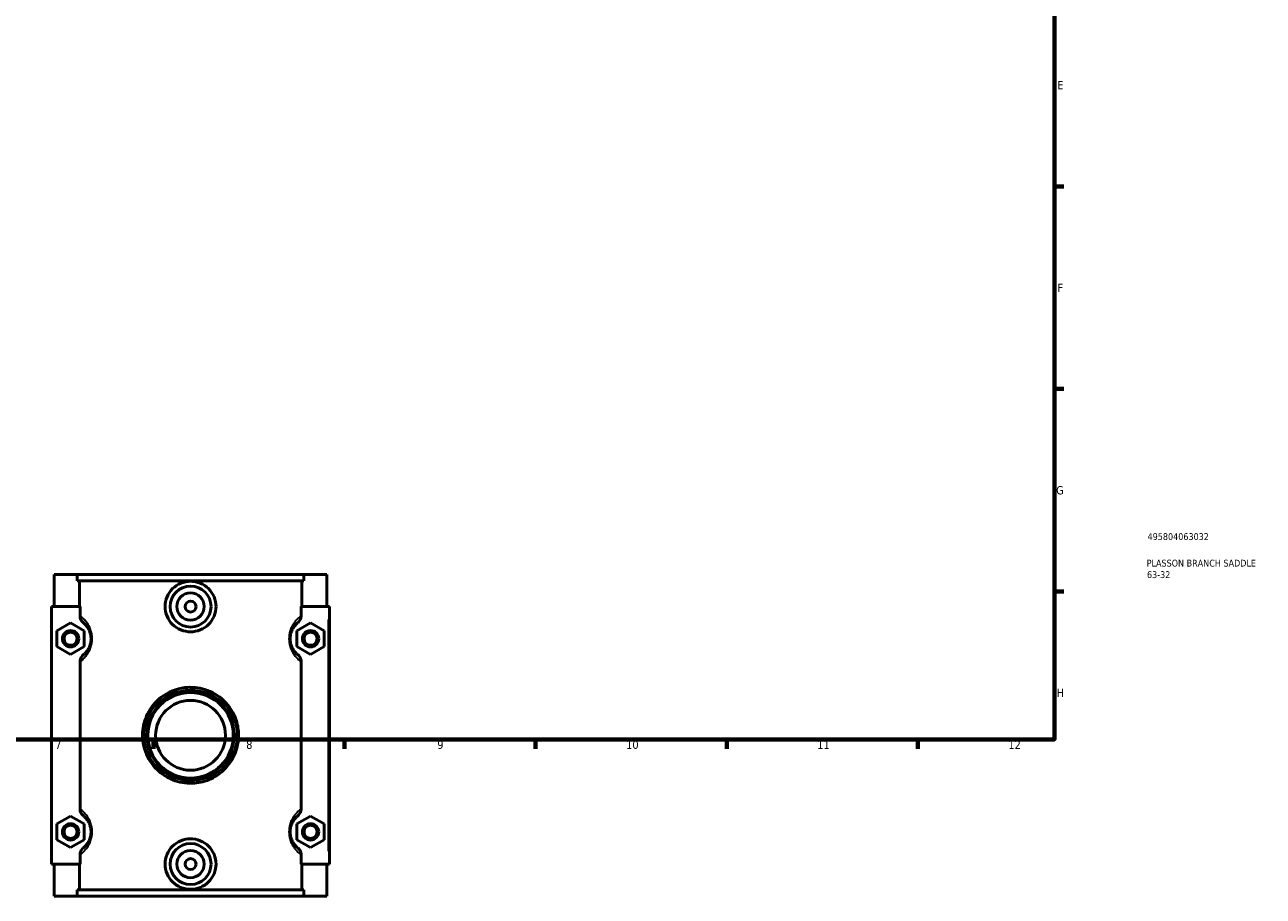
# Model space of a CAD drawing. Header units: millimetres. Extents: x 0 to 1084, y -37 to 1054.
# Tile 2 of 5: x 443 to 898, y -37 to 282. Entities that reach past the tile are written whole.
import ezdxf

# ---------------------------------------------------------------- set-up
doc = ezdxf.new("R2010")
doc.units = ezdxf.units.MM
for name, color, linetype, lineweight in [('Border (ANSI)', 7, 'Continuous', 70), ('Title (ISO)', 7, 'Continuous', 50), ('Visible (ANSI)', 7, 'Continuous', 50), ('Visible Narrow (ANSI)', 7, 'Continuous', 35)]:
    doc.layers.add(name, color=color, linetype=linetype, lineweight=lineweight)
doc.styles.add('Note Text (ANSI)', font='tahoma.ttf')
doc.styles.add('Note Text (ISO)', font='tahoma.ttf')

# ---------------------------------------------------------------- blocks, each defined once
blk = doc.blocks.new('Borders Default Border')
at = {"layer": 'Border (ANSI)'}
for p, q in [((821, 222.75), (824.45, 222.75)), ((821, 148.5), (824.45, 148.5)), ((821, 74.25), (824.45, 74.25)), ((490.58, 20), (490.58, 16.55)), ((560.67, 20), (560.67, 16.55)), ((630.75, 20), (630.75, 16.55)), ((700.83, 20), (700.83, 16.55)), ((770.92, 20), (770.92, 16.55))]:
    blk.add_line(p, q, dxfattribs=at)
at = {"layer": 'Border (ANSI)', "flags": 128}
blk.add_lwpolyline([(20, 20), (20, 574), (821, 574), (821, 20), (20, 20)], dxfattribs=at)
at = {"layer": 'Border (ANSI)', "attachment_point": 7, "style": 'Note Text (ANSI)'}
for s, insert, char_height in [('E', (822.05, 258.35), 3.05), ('F', (822.14, 184.1), 3.05), ('G', (821.66, 109.79), 3.05), ('H', (821.81, 35.6), 3.05), ('7', (454.6, 16.55), 3.05), ('8', (524.63, 16.48), 3.05), ('9', (594.7, 16.49), 3.05), ('10', (663.96, 16.49), 3.048), ('11', (734.04, 16.55), 3.048), ('12', (804.13, 16.55), 3.048)]:
    blk.add_mtext(s, dxfattribs=dict(at, insert=insert, char_height=char_height))
blk = doc.blocks.new('Title Blocks ISO')
at = {"layer": 'Title (ISO)', "color": 232, "true_color": 0xca0064, "style": 'Note Text (ISO)'}
for tag, p in [('PART_NUMBER_001', (34.16, 73.13)), ('DESCRIPTION_001', (33.84, 63.4)), ('DESCRIPTION_002', (33.95, 59.18))]:
    blk.add_attdef(tag, p, '', height=2.5, dxfattribs=at)

msp = doc.modelspace()

# ---------------------------------------------------------------- linework, layer by layer
at = {"layer": 'Visible (ANSI)'}
for p, q in [((454.232, 80.529), (454.232, 68.729)), ((454.232, 80.529), (462.641, 80.529)), ((462.641, 80.529), (545.823, 80.529)), ((462.641, 78.169), (462.641, 80.529)), ((545.823, 78.169), (462.641, 78.169)), ((463.486, 68.729), (463.486, 78.169)), ((544.978, 68.729), (544.978, 78.169)), ((545.823, 80.529), (545.823, 78.169)), ((545.823, 80.529), (554.232, 80.529)), ((554.232, 80.529), (554.232, 68.729)), ((463.693, 68.729), (453.232, 68.729)), ((453.232, 68.729), (453.232, -25.671)), ((463.693, 68.729), (463.693, 65.336)), ((544.772, 65.336), (544.772, 68.729)), ((544.772, 68.729), (554.732, 68.729)), ((554.732, 68.729), (555.232, 68.729)), ((555.232, -25.671), (555.232, 68.729)), ((455.232, 59.816), (460.232, 62.702)), ((455.232, 54.042), (455.232, 59.816)), ((460.232, 62.702), (465.232, 59.816)), ((465.232, 59.816), (465.232, 54.042)), ((548.232, 62.702), (543.232, 59.816)), ((543.232, 59.816), (543.232, 54.042)), ((553.232, 59.816), (548.232, 62.702)), ((553.232, 54.042), (553.232, 59.816)), ((460.232, 51.155), (455.232, 54.042)), ((465.232, 54.042), (460.232, 51.155)), ((543.232, 54.042), (548.232, 51.155)), ((548.232, 51.155), (553.232, 54.042)), ((463.693, 48.521), (463.693, -5.464)), ((544.772, -5.464), (544.772, 48.521)), ((455.232, -10.984), (460.232, -8.098)), ((460.232, -8.098), (465.232, -10.984)), ((548.232, -8.098), (543.232, -10.984)), ((553.232, -10.984), (548.232, -8.098)), ((455.232, -16.758), (455.232, -10.984)), ((465.232, -10.984), (465.232, -16.758)), ((543.232, -10.984), (543.232, -16.758)), ((553.232, -16.758), (553.232, -10.984)), ((460.232, -19.645), (455.232, -16.758)), ((465.232, -16.758), (460.232, -19.645)), ((543.232, -16.758), (548.232, -19.645)), ((548.232, -19.645), (553.232, -16.758)), ((463.693, -22.279), (463.693, -25.671)), ((544.772, -25.671), (544.772, -22.279)), ((453.232, -25.671), (463.693, -25.671)), ((454.232, -25.671), (454.232, -37.471)), ((463.486, -35.111), (463.486, -25.671)), ((554.732, -25.671), (544.772, -25.671)), ((544.978, -35.111), (544.978, -25.671)), ((554.232, -25.671), (554.232, -37.471)), ((555.232, -25.671), (554.732, -25.671)), ((545.823, -35.111), (462.641, -35.111)), ((462.641, -37.471), (462.641, -35.111)), ((545.823, -35.111), (545.823, -37.471)), ((462.641, -37.471), (454.232, -37.471)), ((462.641, -37.471), (545.823, -37.471)), ((554.232, -37.471), (545.823, -37.471))]:
    msp.add_line(p, q, dxfattribs=at)
for centre, radius in [((504.232, 68.729), 7.5), ((504.232, 68.729), 5), ((504.232, 68.729), 2), ((460.232, 56.929), 3), ((460.232, 56.929), 2.4), ((548.232, 56.929), 3), ((548.232, 56.929), 2.4), ((504.232, 21.529), 16), ((504.232, 21.529), 15.68), ((504.232, 21.529), 12.8), ((460.232, -13.871), 3), ((460.232, -13.871), 2.4), ((548.232, -13.871), 3), ((548.232, -13.871), 2.4), ((504.232, -25.671), 7.5), ((504.232, -25.671), 5), ((504.232, -25.671), 2)]:
    msp.add_circle(centre, radius, dxfattribs=at)
for points, knots in [([(513.575, 68.729), (513.575, 67.556), (513.336, 66.309), (512.373, 64.024), (511.649, 62.986), (509.99, 61.353), (508.943, 60.647), (506.649, 59.71), (505.403, 59.479), (503.062, 59.479), (501.815, 59.71), (499.522, 60.647), (498.475, 61.353), (496.816, 62.986), (496.092, 64.024), (495.129, 66.309), (494.889, 67.556), (494.889, 69.902), (495.129, 71.149), (496.092, 73.433), (496.816, 74.472), (498.475, 76.104), (499.522, 76.81), (501.815, 77.748), (503.062, 77.979), (505.403, 77.979), (506.649, 77.748), (508.943, 76.81), (509.99, 76.104), (511.649, 74.472), (512.373, 73.433), (513.336, 71.149), (513.575, 69.902), (513.575, 68.729)], [0, 0, 0, 0, 0.3519254, 0.3519254, 0.7038508, 0.7038508, 1.0549079, 1.0549079, 1.4059651, 1.4059651, 1.7570223, 1.7570223, 2.1080794, 2.1080794, 2.4600048, 2.4600048, 2.8119302, 2.8119302, 3.1638556, 3.1638556, 3.5157809, 3.5157809, 3.8668381, 3.8668381, 4.2178953, 4.2178953, 4.5689524, 4.5689524, 4.9200096, 4.9200096, 5.271935, 5.271935, 5.6238604, 5.6238604, 5.6238604, 5.6238604]), ([(463.693, 65.336), (463.693, 65.069), (463.727, 64.802), (463.859, 64.284), (463.958, 64.033), (464.299, 63.399), (464.592, 63.048), (464.944, 62.764)], [-0.29646831, -0.29646831, -0.29646831, -0.29646831, -0.21614878, -0.21614878, -0.13575402, -0.13575402, 0, 0, 0, 0]), ([(543.52, 62.764), (543.744, 62.944), (543.944, 63.152), (544.288, 63.614), (544.431, 63.867), (544.692, 64.517), (544.772, 64.925), (544.772, 65.336)], [-0.29618819, -0.29618819, -0.29618819, -0.29618819, -0.21009736, -0.21009736, -0.12348293, -0.12348293, 0, 0, 0, 0]), ([(464.944, 62.764), (464.973, 62.741), (465.003, 62.716), (465.255, 62.507), (465.519, 62.267), (465.999, 61.733), (466.197, 61.489), (466.654, 60.83), (466.915, 60.385), (467.29, 59.494), (467.423, 59.105), (467.605, 58.346), (467.666, 57.991), (467.722, 57.395), (467.732, 57.162), (467.732, 56.929), (467.732, 56.696), (467.722, 56.463), (467.666, 55.867), (467.605, 55.511), (467.423, 54.753), (467.29, 54.364), (466.915, 53.472), (466.654, 53.028), (466.197, 52.368), (465.999, 52.125), (465.519, 51.59), (465.255, 51.351), (465.003, 51.141), (464.973, 51.117), (464.944, 51.094)], [0.4265988, 0.4265988, 0.4265988, 0.4265988, 0.4802979, 0.4802979, 0.8739349, 0.8739349, 1.1249335, 1.1249335, 1.4412729, 1.4412729, 1.6436885, 1.6436885, 1.8025769, 1.8025769, 1.9018821, 1.9018821, 1.9018821, 2.0011873, 2.0011873, 2.1600757, 2.1600757, 2.3624913, 2.3624913, 2.6788307, 2.6788307, 2.9298292, 2.9298292, 3.3234663, 3.3234663, 3.3771654, 3.3771654, 3.3771654, 3.3771654]), ([(543.52, 51.094), (543.492, 51.117), (543.462, 51.141), (543.21, 51.351), (542.946, 51.59), (542.466, 52.125), (542.268, 52.368), (541.811, 53.028), (541.55, 53.472), (541.175, 54.364), (541.042, 54.753), (540.86, 55.511), (540.799, 55.867), (540.743, 56.463), (540.732, 56.696), (540.732, 56.929), (540.732, 57.162), (540.743, 57.395), (540.799, 57.991), (540.86, 58.346), (541.042, 59.105), (541.175, 59.494), (541.55, 60.385), (541.811, 60.83), (542.268, 61.489), (542.466, 61.733), (542.946, 62.267), (543.21, 62.507), (543.462, 62.716), (543.492, 62.741), (543.52, 62.764)], [0.4265986, 0.4265986, 0.4265986, 0.4265986, 0.4803066, 0.4803066, 0.8739412, 0.8739412, 1.124938, 1.124938, 1.4412756, 1.4412756, 1.6436901, 1.6436901, 1.8025774, 1.8025774, 1.9018819, 1.9018819, 1.9018819, 2.0011865, 2.0011865, 2.1600738, 2.1600738, 2.3624883, 2.3624883, 2.6788259, 2.6788259, 2.9298227, 2.9298227, 3.3234573, 3.3234573, 3.3771653, 3.3771653, 3.3771653, 3.3771653]), ([(464.944, 51.094), (464.721, 50.913), (464.521, 50.706), (464.177, 50.244), (464.034, 49.991), (463.773, 49.34), (463.693, 48.933), (463.693, 48.521)], [-0.29618819, -0.29618819, -0.29618819, -0.29618819, -0.21009736, -0.21009736, -0.12348293, -0.12348293, 0, 0, 0, 0]), ([(544.772, 48.521), (544.772, 48.789), (544.738, 49.055), (544.606, 49.574), (544.507, 49.824), (544.166, 50.458), (543.873, 50.81), (543.52, 51.094)], [-0.29646831, -0.29646831, -0.29646831, -0.29646831, -0.21614878, -0.21614878, -0.13575402, -0.13575402, 0, 0, 0, 0]), ([(521.832, 21.529), (521.832, 23.318), (521.556, 25.106), (520.12, 29.682), (518.479, 32.284), (514.394, 36.139), (512.058, 37.518), (507.147, 39.061), (504.606, 39.3), (498.983, 38.625), (495.968, 37.378), (491.389, 33.853), (489.664, 31.759), (487.428, 27.263), (486.8, 24.924), (486.505, 19.833), (486.992, 17.085), (489.091, 12.173), (490.677, 9.999), (494.149, 6.969), (495.864, 5.917), (499.995, 4.272), (502.483, 3.843), (505.963, 3.985), (506.97, 4.114), (510.059, 4.782), (512.063, 5.624), (515.549, 7.896), (517.053, 9.3), (519.605, 12.68), (520.606, 14.698), (521.617, 18.367), (521.832, 19.947), (521.832, 21.529)], [-16.1173328, -16.1173328, -16.1173328, -16.1173328, -15.6011453, -15.6011453, -14.7236545, -14.7236545, -13.9474253, -13.9474253, -13.2290021, -13.2290021, -12.3116899, -12.3116899, -11.530225, -11.530225, -10.8427614, -10.8427614, -10.0585651, -10.0585651, -9.2841168, -9.2841168, -8.702228, -8.702228, -7.989475, -7.989475, -7.6974695, -7.6974695, -7.0746282, -7.0746282, -6.4766902, -6.4766902, -5.8286491, -5.8286491, -5.3724443, -5.3724443, -5.3724443, -5.3724443]), ([(463.693, -5.464), (463.693, -5.731), (463.727, -5.998), (463.859, -6.516), (463.958, -6.767), (464.299, -7.401), (464.592, -7.752), (464.944, -8.036)], [-0.29646831, -0.29646831, -0.29646831, -0.29646831, -0.21614878, -0.21614878, -0.13575402, -0.13575402, 0, 0, 0, 0]), ([(464.944, -8.036), (464.973, -8.059), (465.003, -8.084), (465.255, -8.293), (465.519, -8.533), (465.999, -9.067), (466.197, -9.311), (466.654, -9.97), (466.915, -10.415), (467.29, -11.306), (467.423, -11.695), (467.605, -12.454), (467.666, -12.809), (467.722, -13.405), (467.732, -13.638), (467.732, -13.871), (467.732, -14.104), (467.722, -14.337), (467.666, -14.933), (467.605, -15.289), (467.423, -16.047), (467.29, -16.436), (466.915, -17.328), (466.654, -17.772), (466.197, -18.432), (465.999, -18.675), (465.519, -19.21), (465.255, -19.449), (465.003, -19.659), (464.973, -19.683), (464.944, -19.706)], [0.4265988, 0.4265988, 0.4265988, 0.4265988, 0.4803034, 0.4803034, 0.8739389, 0.8739389, 1.1249364, 1.1249364, 1.4412747, 1.4412747, 1.6436896, 1.6436896, 1.8025773, 1.8025773, 1.9018821, 1.9018821, 1.9018821, 2.0011869, 2.0011869, 2.1600746, 2.1600746, 2.3624895, 2.3624895, 2.6788278, 2.6788278, 2.9298252, 2.9298252, 3.3234608, 3.3234608, 3.3771654, 3.3771654, 3.3771654, 3.3771654]), ([(543.52, -19.706), (543.492, -19.683), (543.462, -19.659), (543.21, -19.449), (542.946, -19.21), (542.466, -18.675), (542.268, -18.431), (541.811, -17.772), (541.55, -17.328), (541.174, -16.436), (541.042, -16.047), (540.86, -15.288), (540.799, -14.933), (540.743, -14.337), (540.732, -14.104), (540.732, -13.871), (540.732, -13.638), (540.743, -13.405), (540.799, -12.81), (540.86, -12.454), (541.042, -11.696), (541.174, -11.307), (541.55, -10.415), (541.811, -9.97), (542.268, -9.311), (542.466, -9.067), (542.946, -8.533), (543.21, -8.294), (543.462, -8.084), (543.492, -8.059), (543.52, -8.036)], [0.4260574, 0.4260574, 0.4260574, 0.4260574, 0.4798743, 0.4798743, 0.8734782, 0.8734782, 1.1244534, 1.1244534, 1.44077, 1.44077, 1.6431708, 1.6431708, 1.8020446, 1.8020446, 1.9013407, 1.9013407, 1.9013407, 2.0006368, 2.0006368, 2.1595106, 2.1595106, 2.3619114, 2.3619114, 2.678228, 2.678228, 2.9292032, 2.9292032, 3.3228071, 3.3228071, 3.376624, 3.376624, 3.376624, 3.376624]), ([(543.52, -8.036), (543.744, -7.856), (543.944, -7.648), (544.288, -7.186), (544.431, -6.933), (544.692, -6.283), (544.772, -5.875), (544.772, -5.464)], [-0.29618819, -0.29618819, -0.29618819, -0.29618819, -0.21009736, -0.21009736, -0.12348293, -0.12348293, 0, 0, 0, 0]), ([(513.575, -25.671), (513.575, -26.844), (513.336, -28.091), (512.373, -30.376), (511.649, -31.414), (509.99, -33.047), (508.943, -33.753), (506.649, -34.69), (505.403, -34.921), (503.062, -34.921), (501.815, -34.69), (499.522, -33.753), (498.475, -33.047), (496.816, -31.414), (496.092, -30.376), (495.129, -28.091), (494.889, -26.844), (494.889, -25.671), (494.889, -24.498), (495.129, -23.251), (496.092, -20.967), (496.816, -19.928), (498.475, -18.296), (499.522, -17.59), (501.815, -16.652), (503.062, -16.421), (505.403, -16.421), (506.649, -16.652), (508.943, -17.59), (509.99, -18.296), (511.649, -19.928), (512.373, -20.967), (513.336, -23.251), (513.575, -24.498), (513.575, -25.671)], [2.8119302, 2.8119302, 2.8119302, 2.8119302, 3.1638556, 3.1638556, 3.5157809, 3.5157809, 3.8668381, 3.8668381, 4.2178953, 4.2178953, 4.5689524, 4.5689524, 4.9200096, 4.9200096, 5.271935, 5.271935, 5.6238604, 5.6238604, 5.6238604, 5.9757857, 5.9757857, 6.3277111, 6.3277111, 6.6787683, 6.6787683, 7.0298255, 7.0298255, 7.3808826, 7.3808826, 7.7319398, 7.7319398, 8.0838652, 8.0838652, 8.4357905, 8.4357905, 8.4357905, 8.4357905]), ([(464.944, -19.706), (464.721, -19.887), (464.521, -20.094), (464.177, -20.556), (464.034, -20.809), (463.773, -21.46), (463.693, -21.867), (463.693, -22.279)], [-0.29618819, -0.29618819, -0.29618819, -0.29618819, -0.21009736, -0.21009736, -0.12348293, -0.12348293, 0, 0, 0, 0]), ([(544.772, -22.279), (544.772, -22.011), (544.738, -21.745), (544.606, -21.226), (544.507, -20.976), (544.166, -20.342), (543.873, -19.99), (543.52, -19.706)], [-0.29646831, -0.29646831, -0.29646831, -0.29646831, -0.21614878, -0.21614878, -0.13575402, -0.13575402, 0, 0, 0, 0])]:
    msp.add_open_spline(points, degree=3, knots=knots, dxfattribs=at)
at = {"layer": 'Visible Narrow (ANSI)'}
for p, q in [((554.732, 64.009), (554.732, -20.951)), ((521.302, 21.529), (521.831, 21.529))]:
    msp.add_line(p, q, dxfattribs=at)
for points, knots in [([(464.076, 48.809), (464.399, 49.062), (464.776, 49.384), (465.479, 50.107), (465.784, 50.453), (466.485, 51.389), (466.886, 52.02), (467.464, 53.287), (467.668, 53.839), (467.948, 54.916), (468.041, 55.421), (468.126, 56.267), (468.143, 56.598), (468.143, 56.929), (468.143, 57.26), (468.126, 57.591), (468.041, 58.437), (467.948, 58.941), (467.668, 60.019), (467.464, 60.571), (466.886, 61.837), (466.485, 62.469), (465.784, 63.405), (465.479, 63.751), (464.776, 64.473), (464.399, 64.796), (464.076, 65.049)], [-3.2927839, -3.2927839, -3.2927839, -3.2927839, -2.9298292, -2.9298292, -2.6788307, -2.6788307, -2.3624913, -2.3624913, -2.1600757, -2.1600757, -2.0011873, -2.0011873, -1.9018821, -1.9018821, -1.9018821, -1.8025769, -1.8025769, -1.6436885, -1.6436885, -1.4412729, -1.4412729, -1.1249335, -1.1249335, -0.8739349, -0.8739349, -0.5109803, -0.5109803, -0.5109803, -0.5109803]), ([(544.389, 65.049), (544.066, 64.796), (543.689, 64.473), (542.986, 63.751), (542.681, 63.404), (541.98, 62.469), (541.579, 61.837), (541.001, 60.571), (540.797, 60.018), (540.517, 58.941), (540.424, 58.436), (540.339, 57.591), (540.322, 57.26), (540.322, 56.929), (540.322, 56.598), (540.339, 56.267), (540.424, 55.421), (540.517, 54.916), (540.797, 53.839), (541.001, 53.287), (541.579, 52.02), (541.98, 51.389), (542.681, 50.453), (542.986, 50.107), (543.689, 49.384), (544.066, 49.062), (544.389, 48.809)], [-3.2927837, -3.2927837, -3.2927837, -3.2927837, -2.9298227, -2.9298227, -2.6788259, -2.6788259, -2.3624883, -2.3624883, -2.1600738, -2.1600738, -2.0011865, -2.0011865, -1.9018819, -1.9018819, -1.9018819, -1.8025774, -1.8025774, -1.6436901, -1.6436901, -1.4412756, -1.4412756, -1.124938, -1.124938, -0.8739412, -0.8739412, -0.5109802, -0.5109802, -0.5109802, -0.5109802]), ([(521.251, 21.529), (521.251, 20.034), (521.043, 18.539), (520.065, 15.071), (519.097, 13.163), (516.629, 9.967), (515.175, 8.64), (511.804, 6.492), (509.867, 5.696), (506.88, 5.064), (505.906, 4.942), (502.541, 4.807), (500.135, 5.213), (496.14, 6.769), (494.482, 7.763), (491.125, 10.628), (489.591, 12.683), (487.562, 17.327), (487.091, 19.925), (487.376, 24.739), (487.983, 26.95), (490.145, 31.201), (491.814, 33.18), (496.241, 36.513), (499.156, 37.693), (504.594, 38.33), (507.05, 38.105), (511.8, 36.646), (514.059, 35.342), (518.008, 31.697), (519.595, 29.237), (520.984, 24.911), (521.251, 23.221), (521.251, 21.529)], [5.3724443, 5.3724443, 5.3724443, 5.3724443, 5.8286491, 5.8286491, 6.4766902, 6.4766902, 7.0746282, 7.0746282, 7.6974695, 7.6974695, 7.989475, 7.989475, 8.702228, 8.702228, 9.2841168, 9.2841168, 10.0585651, 10.0585651, 10.8427614, 10.8427614, 11.530225, 11.530225, 12.3116899, 12.3116899, 13.2290021, 13.2290021, 13.9474253, 13.9474253, 14.7236545, 14.7236545, 15.6011453, 15.6011453, 16.1173328, 16.1173328, 16.1173328, 16.1173328]), ([(464.076, -21.991), (464.399, -21.738), (464.776, -21.416), (465.479, -20.693), (465.784, -20.347), (466.485, -19.411), (466.886, -18.78), (467.464, -17.513), (467.668, -16.961), (467.948, -15.884), (468.041, -15.379), (468.126, -14.533), (468.143, -14.202), (468.143, -13.871), (468.143, -13.54), (468.126, -13.209), (468.041, -12.364), (467.948, -11.859), (467.668, -10.781), (467.464, -10.229), (466.886, -8.963), (466.485, -8.331), (465.784, -7.395), (465.479, -7.049), (464.776, -6.327), (464.399, -6.004), (464.076, -5.751)], [-3.2927839, -3.2927839, -3.2927839, -3.2927839, -2.9298252, -2.9298252, -2.6788278, -2.6788278, -2.3624895, -2.3624895, -2.1600746, -2.1600746, -2.0011869, -2.0011869, -1.9018821, -1.9018821, -1.9018821, -1.8025773, -1.8025773, -1.6436896, -1.6436896, -1.4412747, -1.4412747, -1.1249364, -1.1249364, -0.8739389, -0.8739389, -0.5109803, -0.5109803, -0.5109803, -0.5109803]), ([(544.389, -5.751), (544.066, -6.004), (543.689, -6.327), (542.986, -7.05), (542.681, -7.396), (541.98, -8.332), (541.578, -8.963), (541.001, -10.229), (540.797, -10.782), (540.517, -11.859), (540.424, -12.364), (540.339, -13.209), (540.322, -13.54), (540.322, -13.871), (540.322, -14.202), (540.339, -14.533), (540.424, -15.379), (540.517, -15.884), (540.797, -16.961), (541.001, -17.513), (541.578, -18.779), (541.98, -19.411), (542.681, -20.347), (542.986, -20.693), (543.689, -21.416), (544.066, -21.738), (544.389, -21.991)], [-3.2922425, -3.2922425, -3.2922425, -3.2922425, -2.9292032, -2.9292032, -2.678228, -2.678228, -2.3619114, -2.3619114, -2.1595106, -2.1595106, -2.0006368, -2.0006368, -1.9013407, -1.9013407, -1.9013407, -1.8020446, -1.8020446, -1.6431708, -1.6431708, -1.44077, -1.44077, -1.1244534, -1.1244534, -0.8734782, -0.8734782, -0.5104389, -0.5104389, -0.5104389, -0.5104389])]:
    msp.add_open_spline(points, degree=3, knots=knots, dxfattribs=at)

# ---------------------------------------------------------------- block references
msp.add_blockref('Borders Default Border', (0, 0))
msp.add_blockref('Title Blocks ISO', (821, 20)).add_auto_attribs({'PART_NUMBER_001': '495804063032', 'DESCRIPTION_001': 'PLASSON BRANCH SADDLE', 'DESCRIPTION_002': '63-32'})

doc.saveas('drawing.dxf')
